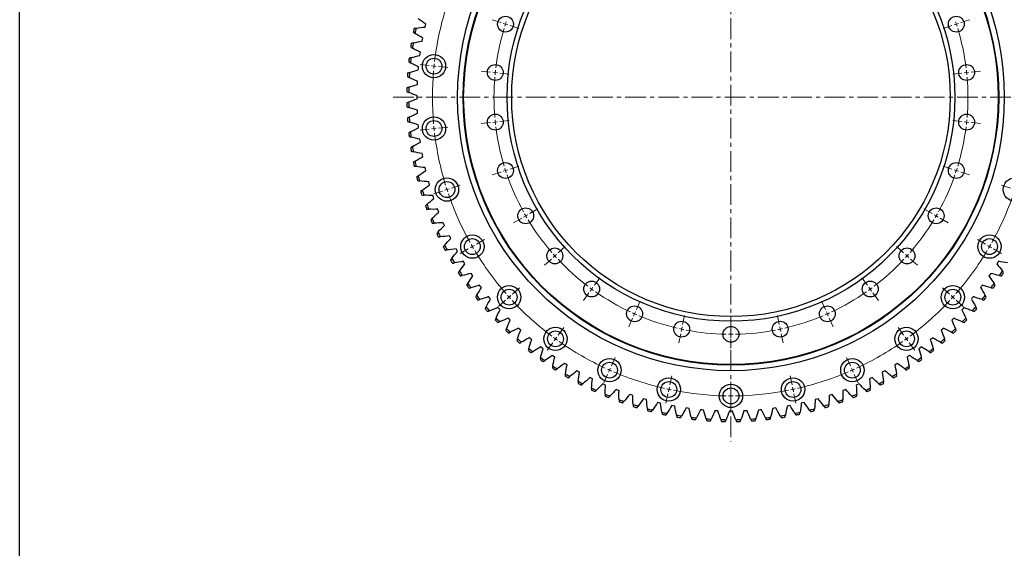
# Model space of a CAD drawing. Header units: millimetres. Extents: x 54 to 3293, y 7577 to 9947.
# Tile 6 of 13: x 54 to 1109, y 8821 to 9388. Entities that reach past the tile are written whole.
import ezdxf

# ---------------------------------------------------------------- set-up
doc = ezdxf.new("R2010")
doc.units = ezdxf.units.MM
doc.header["$LTSCALE"] = 10
doc.linetypes.add('CENTER', pattern=[10.16, 6.35, -1.27, 1.27, -1.27])

msp = doc.modelspace()

# ---------------------------------------------------------------- linework, layer by layer
at = {"linetype": 'CENTER', "lineweight": 18, "ltscale": 0.35}
for p, q in [((815.9, 9673.8), (815.9, 8935.5)), ((453.7, 9304.7), (1178.1, 9304.7))]:
    msp.add_line(p, q, dxfattribs=at)
at = {"color": 7, "linetype": 'Continuous', "lineweight": 25}
for p, q in [((488.5, 9381.7), (488.9, 9383.3)), ((488.1, 9380), (488.5, 9381.7)), ((485, 9364.8), (485.3, 9366.5)), ((485.3, 9366.5), (485.6, 9368.1)), ((482.5, 9349.5), (482.8, 9351.1)), ((482.8, 9351.1), (483, 9352.8)), ((480.8, 9334), (481, 9335.7)), ((481, 9335.7), (481.1, 9337.3)), ((479.8, 9318.5), (479.9, 9320.2)), ((479.9, 9320.2), (480, 9321.8)), ((479.5, 9304.7), (479.5, 9306.3)), ((479.5, 9303), (479.5, 9304.7)), ((479.9, 9289.1), (479.8, 9290.8)), ((480, 9287.5), (479.9, 9289.1)), ((481, 9273.6), (480.8, 9275.3)), ((481.1, 9272), (481, 9273.6)), ((482.8, 9258.2), (482.5, 9259.8)), ((483, 9256.6), (482.8, 9258.2)), ((485.3, 9242.9), (485, 9244.5)), ((485.6, 9241.2), (485.3, 9242.9)), ((488.5, 9227.7), (488.1, 9229.3)), ((488.9, 9226), (488.5, 9227.7)), ((492.4, 9212.6), (491.9, 9214.2)), ((492.8, 9211), (492.4, 9212.6)), ((497, 9197.8), (496.5, 9199.3)), ((497.5, 9196.2), (497, 9197.8)), ((502.2, 9183.2), (501.7, 9184.7)), ((502.9, 9181.6), (502.2, 9183.2)), ((508.2, 9168.8), (507.5, 9170.3)), ((508.9, 9167.3), (508.2, 9168.8)), ((514.8, 9154.7), (514.1, 9156.2)), ((515.5, 9153.3), (514.8, 9154.7)), ((522, 9141), (521.2, 9142.4)), ((522.9, 9139.6), (522, 9141)), ((529.9, 9127.6), (529, 9129)), ((1102.7, 9129), (1101.8, 9127.6)), ((530.8, 9126.2), (529.9, 9127.6)), ((1101.8, 9127.6), (1100.9, 9126.2)), ((538.4, 9114.6), (537.5, 9116)), ((539.3, 9113.2), (538.4, 9114.6)), ((1093.3, 9114.6), (1092.4, 9113.2)), ((1094.3, 9116), (1093.3, 9114.6)), ((547.5, 9102), (546.5, 9103.3)), ((548.5, 9100.7), (547.5, 9102)), ((1084.3, 9102), (1083.3, 9100.7)), ((1085.3, 9103.3), (1084.3, 9102)), ((557.1, 9089.8), (556.1, 9091.1)), ((558.2, 9088.5), (557.1, 9089.8)), ((1074.6, 9089.8), (1073.6, 9088.5)), ((1075.7, 9091.1), (1074.6, 9089.8)), ((567.3, 9078.1), (566.2, 9079.3)), ((568.4, 9076.9), (567.3, 9078.1)), ((1064.4, 9078.1), (1063.3, 9076.9)), ((1065.5, 9079.3), (1064.4, 9078.1)), ((578, 9066.8), (576.9, 9068)), ((579.2, 9065.7), (578, 9066.8)), ((1053.7, 9066.8), (1052.5, 9065.7)), ((1054.9, 9068), (1053.7, 9066.8)), ((589.3, 9056.1), (588.1, 9057.2)), ((590.5, 9055), (589.3, 9056.1)), ((1042.5, 9056.1), (1041.2, 9055)), ((1043.7, 9057.2), (1042.5, 9056.1)), ((601, 9045.9), (599.7, 9047)), ((602.3, 9044.9), (601, 9045.9)), ((1030.7, 9045.9), (1029.5, 9044.9)), ((1032, 9047), (1030.7, 9045.9)), ((613.2, 9036.3), (611.9, 9037.3)), ((614.5, 9035.3), (613.2, 9036.3)), ((1018.6, 9036.3), (1017.2, 9035.3)), ((1019.9, 9037.3), (1018.6, 9036.3)), ((625.8, 9027.2), (624.4, 9028.1)), ((627.2, 9026.3), (625.8, 9027.2)), ((1005.9, 9027.2), (1004.6, 9026.3)), ((1007.3, 9028.1), (1005.9, 9027.2)), ((638.8, 9018.7), (637.4, 9019.6)), ((640.2, 9017.8), (638.8, 9018.7)), ((992.9, 9018.7), (991.5, 9017.8)), ((994.3, 9019.6), (992.9, 9018.7)), ((652.2, 9010.8), (650.8, 9011.6)), ((653.7, 9010), (652.2, 9010.8)), ((666, 9003.6), (664.5, 9004.3)), ((667.4, 9002.9), (666, 9003.6)), ((965.8, 9003.6), (964.3, 9002.9)), ((967.3, 9004.3), (965.8, 9003.6)), ((979.5, 9010.8), (978.1, 9010)), ((981, 9011.6), (979.5, 9010.8)), ((680, 8997), (678.5, 8997.7)), ((681.5, 8996.3), (680, 8997)), ((694.4, 8991), (692.8, 8991.6)), ((938.9, 8991.6), (937.4, 8991)), ((951.7, 8997), (950.2, 8996.3)), ((953.2, 8997.7), (951.7, 8997)), ((695.9, 8990.4), (694.4, 8991)), ((709, 8985.8), (707.4, 8986.3)), ((710.6, 8985.2), (709, 8985.8)), ((723.8, 8981.2), (722.2, 8981.6)), ((725.4, 8980.7), (723.8, 8981.2)), ((907.9, 8981.2), (906.3, 8980.7)), ((909.5, 8981.6), (907.9, 8981.2)), ((922.8, 8985.8), (921.2, 8985.2)), ((924.3, 8986.3), (922.8, 8985.8)), ((937.4, 8991), (935.8, 8990.4)), ((738.9, 8977.3), (737.3, 8977.6)), ((740.5, 8976.9), (738.9, 8977.3)), ((754.1, 8974), (752.4, 8974.4)), ((755.7, 8973.8), (754.1, 8974)), ((769.4, 8971.5), (767.8, 8971.8)), ((771, 8971.3), (769.4, 8971.5)), ((862.3, 8971.5), (860.7, 8971.3)), ((864, 8971.8), (862.3, 8971.5)), ((877.7, 8974), (876, 8973.8)), ((879.3, 8974.4), (877.7, 8974)), ((892.9, 8977.3), (891.3, 8976.9)), ((894.5, 8977.6), (892.9, 8977.3)), ((784.8, 8969.8), (783.2, 8969.9)), ((786.5, 8969.6), (784.8, 8969.8)), ((800.3, 8968.7), (798.7, 8968.8)), ((802, 8968.6), (800.3, 8968.7)), ((815.9, 8968.3), (814.2, 8968.3)), ((817.5, 8968.3), (815.9, 8968.3)), ((831.4, 8968.7), (829.7, 8968.6)), ((833.1, 8968.8), (831.4, 8968.7)), ((846.9, 8969.8), (845.3, 8969.6)), ((848.5, 8969.9), (846.9, 8969.8))]:
    msp.add_line(p, q, dxfattribs=at)
at = {"color": 0, "linetype": 'Continuous', "lineweight": 18}
for p, q in [((569.5, 9384.7), (560, 9387.8)), ((574.3, 9383.1), (571.9, 9383.9)), ((574.3, 9383.1), (576.7, 9382.4)), ((1057.4, 9383.1), (1055.1, 9382.4)), ((1057.4, 9383.1), (1059.8, 9383.9)), ((1062.2, 9384.7), (1071.7, 9387.8)), ((579.1, 9381.6), (588.6, 9378.5)), ((1052.7, 9381.6), (1043.2, 9378.5)), ((492.6, 9338.6), (482.7, 9339.7)), ((497.6, 9338.1), (495.1, 9338.4)), ((497.6, 9338.1), (500.1, 9337.8)), ((502.6, 9337.6), (512.5, 9336.5)), ((558.3, 9331.7), (548.3, 9332.8)), ((563.3, 9331.2), (560.8, 9331.5)), ((563.3, 9331.2), (565.7, 9330.9)), ((568.2, 9330.7), (578.2, 9329.6)), ((1063.5, 9330.7), (1053.6, 9329.6)), ((1068.5, 9331.2), (1066, 9330.9)), ((1068.5, 9331.2), (1071, 9331.5)), ((1073.5, 9331.7), (1083.4, 9332.8)), ((558.3, 9277.6), (548.3, 9276.5)), ((563.3, 9278.1), (560.8, 9277.8)), ((563.3, 9278.1), (565.7, 9278.4)), ((568.2, 9278.6), (578.2, 9279.7)), ((1063.5, 9278.6), (1053.6, 9279.7)), ((1068.5, 9278.1), (1066, 9278.4)), ((1068.5, 9278.1), (1071, 9277.8)), ((1073.5, 9277.6), (1083.4, 9276.5)), ((492.6, 9270.7), (482.7, 9269.6)), ((497.6, 9271.2), (495.1, 9270.9)), ((497.6, 9271.2), (500.1, 9271.5)), ((502.6, 9271.7), (512.5, 9272.8)), ((569.5, 9224.6), (560, 9221.5)), ((574.3, 9226.2), (571.9, 9225.4)), ((574.3, 9226.2), (576.7, 9226.9)), ((579.1, 9227.7), (588.6, 9230.8)), ((1052.7, 9227.7), (1043.2, 9230.8)), ((1057.4, 9226.2), (1055.1, 9226.9)), ((1057.4, 9226.2), (1059.8, 9225.4)), ((1062.2, 9224.6), (1071.7, 9221.5)), ((506.8, 9204.2), (497.3, 9201.1)), ((511.5, 9205.8), (509.2, 9205)), ((511.5, 9205.8), (513.9, 9206.5)), ((516.3, 9207.3), (525.8, 9210.4)), ((1115.5, 9207.3), (1105.9, 9210.4)), ((600.2, 9180.2), (608.9, 9185.2)), ((1031.5, 9180.2), (1022.8, 9185.2)), ((591.6, 9175.2), (582.9, 9170.2)), ((595.9, 9177.7), (593.7, 9176.4)), ((595.9, 9177.7), (598.1, 9178.9)), ((1035.8, 9177.7), (1033.7, 9178.9)), ((1035.8, 9177.7), (1038, 9176.4)), ((1040.2, 9175.2), (1048.8, 9170.2)), ((543.1, 9147.2), (551.7, 9152.2)), ((1088.7, 9147.2), (1080, 9152.2)), ((534.4, 9142.2), (525.8, 9137.2)), ((538.7, 9144.7), (536.6, 9143.4)), ((538.7, 9144.7), (540.9, 9145.9)), ((630.8, 9138), (638.3, 9144.7)), ((1000.9, 9138), (993.5, 9144.7)), ((1093, 9144.7), (1090.8, 9145.9)), ((1093, 9144.7), (1095.2, 9143.4)), ((1097.3, 9142.2), (1106, 9137.2)), ((623.4, 9131.4), (616, 9124.7)), ((627.1, 9134.7), (625.3, 9133)), ((627.1, 9134.7), (629, 9136.4)), ((1004.6, 9134.7), (1002.8, 9136.4)), ((1004.6, 9134.7), (1006.5, 9133)), ((1008.3, 9131.4), (1015.8, 9124.7)), ((669.5, 9103.2), (675.4, 9111.3)), ((962.2, 9103.2), (956.3, 9111.3)), ((581.8, 9093.9), (589.2, 9100.6)), ((666.6, 9099.2), (665.1, 9097.1)), ((666.6, 9099.2), (668, 9101.2)), ((965.2, 9099.2), (963.7, 9101.2)), ((965.2, 9099.2), (966.6, 9097.1)), ((1050, 9093.9), (1042.5, 9100.6)), ((574.3, 9087.2), (566.9, 9080.5)), ((578.1, 9090.5), (576.2, 9088.9)), ((578.1, 9090.5), (579.9, 9092.2)), ((663.6, 9095.1), (657.8, 9087)), ((968.1, 9095.1), (974, 9087)), ((1053.7, 9090.5), (1051.8, 9092.2)), ((1053.7, 9090.5), (1055.5, 9088.9)), ((1057.4, 9087.2), (1064.8, 9080.5)), ((714.6, 9077.2), (718.7, 9086.3)), ((917.1, 9077.2), (913.1, 9086.3)), ((710.5, 9068), (706.5, 9058.9)), ((712.6, 9072.6), (711.5, 9070.3)), ((712.6, 9072.6), (713.6, 9074.9)), ((764.1, 9061.1), (766.2, 9070.9)), ((815.9, 9055.7), (815.9, 9065.7)), ((867.6, 9061.1), (865.6, 9070.9)), ((919.2, 9072.6), (918.2, 9074.9)), ((919.2, 9072.6), (920.2, 9070.3)), ((921.2, 9068), (925.3, 9058.9)), ((630.7, 9049.8), (636.6, 9057.9)), ((763.1, 9056.2), (762.5, 9053.8)), ((763.1, 9056.2), (763.6, 9058.7)), ((868.7, 9056.2), (868.2, 9058.7)), ((868.7, 9056.2), (869.2, 9053.8)), ((1001, 9049.8), (995.1, 9057.9)), ((627.8, 9045.8), (626.3, 9043.7)), ((627.8, 9045.8), (629.2, 9047.8)), ((762, 9051.3), (759.9, 9041.5)), ((815.9, 9050.7), (815.9, 9053.2)), ((815.9, 9050.7), (815.9, 9048.2)), ((815.9, 9045.7), (815.9, 9035.7)), ((869.7, 9051.3), (871.8, 9041.5)), ((1004, 9045.8), (1002.5, 9047.8)), ((1004, 9045.8), (1005.4, 9043.7)), ((624.8, 9041.7), (619, 9033.6)), ((1006.9, 9041.7), (1012.8, 9033.6)), ((687.7, 9016.9), (691.8, 9026)), ((944, 9016.9), (939.9, 9026)), ((685.7, 9012.3), (686.7, 9014.6)), ((946, 9012.3), (945, 9014.6)), ((683.7, 9007.8), (679.6, 8998.6)), ((685.7, 9012.3), (684.7, 9010)), ((750.4, 8996.5), (752.5, 9006.3)), ((881.4, 8996.5), (879.3, 9006.3)), ((946, 9012.3), (947, 9010)), ((948.1, 9007.8), (952.1, 8998.6)), ((749.3, 8991.6), (748.8, 8989.2)), ((749.3, 8991.6), (749.9, 8994.1)), ((815.9, 8989.7), (815.9, 8999.7)), ((882.4, 8991.6), (881.9, 8994.1)), ((882.4, 8991.6), (882.9, 8989.2)), ((748.3, 8986.8), (746.2, 8977)), ((815.9, 8984.7), (815.9, 8987.2)), ((815.9, 8984.7), (815.9, 8982.2)), ((883.4, 8986.8), (885.5, 8977)), ((815.9, 8979.7), (815.9, 8969.7))]:
    msp.add_line(p, q, dxfattribs=at)
msp.add_lwpolyline([(53.5, 9947), (3292.8, 9947), (3292.8, 7576.5), (53.5, 7576.5)], close=True)
at = {"color": 7, "linetype": 'Continuous', "lineweight": 25}
for centre, radius in [((815.9, 9304.7), 293), ((815.9, 9304.7), 287), ((815.9, 9304.7), 286.5), ((815.9, 9304.7), 240), ((815.9, 9304.7), 235), ((574.3, 9383.1), 8.5), ((1057.4, 9383.1), 8.5), ((497.6, 9338.1), 12.5), ((497.6, 9338.1), 8.5), ((563.3, 9331.2), 8.5), ((1068.5, 9331.2), 8.5), ((497.6, 9271.2), 12.5), ((497.6, 9271.2), 8.5), ((563.3, 9278.1), 8.5), ((1068.5, 9278.1), 8.5), ((574.3, 9226.2), 8.5), ((1057.4, 9226.2), 8.5), ((511.5, 9205.8), 12.5), ((511.5, 9205.8), 8.5), ((1120.2, 9205.8), 12.5), ((595.9, 9177.7), 8.5), ((1035.8, 9177.7), 8.5), ((538.7, 9144.7), 12.5), ((538.7, 9144.7), 8.5), ((1093, 9144.7), 12.5), ((1093, 9144.7), 8.5), ((627.1, 9134.7), 8.5), ((1004.6, 9134.7), 8.5), ((666.6, 9099.2), 8.5), ((965.2, 9099.2), 8.5), ((578.1, 9090.5), 12.5), ((578.1, 9090.5), 8.5), ((1053.7, 9090.5), 12.5), ((1053.7, 9090.5), 8.5), ((712.6, 9072.6), 8.5), ((919.2, 9072.6), 8.5), ((627.8, 9045.8), 12.5), ((763.1, 9056.2), 8.5), ((815.9, 9050.7), 8.5), ((868.7, 9056.2), 8.5), ((1004, 9045.8), 12.5), ((627.8, 9045.8), 8.5), ((1004, 9045.8), 8.5), ((685.7, 9012.3), 12.5), ((946, 9012.3), 12.5), ((685.7, 9012.3), 8.5), ((946, 9012.3), 8.5), ((749.3, 8991.6), 12.5), ((882.4, 8991.6), 12.5), ((749.3, 8991.6), 8.5), ((815.9, 8984.7), 12.5), ((815.9, 8984.7), 8.5), ((882.4, 8991.6), 8.5)]:
    msp.add_circle(centre, radius, dxfattribs=at)
at = {"color": 0, "linetype": 'Continuous', "lineweight": 18}
for radius, start, end in [(320, 162.8952, 173.1048), (254, 162, 162.5639), (254, 161.4361, 162), (254, 18, 18.5639), (254, 17.4361, 18), (254, 163.1279, 172.8721), (254, 7.1279, 16.8721), (320, 173.5524, 174), (320, 174.8952, 185.1048), (320, 174, 174.4476), (254, 174, 174.5639), (254, 173.4361, 174), (254, 6, 6.5639), (254, 5.4361, 6), (254, 175.1279, 184.8721), (254, 355.1279, 4.8721), (254, 185.4361, 186), (254, 186, 186.5639), (254, 353.4361, 354), (254, 354, 354.5639), (320, 185.5524, 186), (320, 186, 186.4476), (320, 186.8952, 197.1048), (254, 187.1279, 196.8721), (254, 343.1279, 352.8721), (254, 197.4361, 198), (254, 198, 198.5639), (254, 341.4361, 342), (254, 342, 342.5639), (254, 199.1279, 208.8721), (254, 331.1279, 340.8721), (320, 197.5524, 198), (320, 198, 198.4476), (320, 198.8952, 209.1048), (320, 330.8952, 341.1048), (254, 209.4361, 210), (254, 210, 210.5639), (254, 211.1279, 220.8721), (254, 319.1279, 328.8721), (254, 329.4361, 330), (254, 330, 330.5639), (320, 209.5524, 210), (320, 210, 210.4476), (320, 210.8952, 221.1048), (320, 318.8952, 329.1048), (320, 329.5524, 330), (320, 330, 330.4476), (254, 221.4361, 222), (254, 222, 222.5639), (254, 223.1279, 232.8721), (254, 307.1279, 316.8721), (254, 317.4361, 318), (254, 318, 318.5639), (254, 233.4361, 234), (254, 234, 234.5639), (254, 305.4361, 306), (254, 306, 306.5639), (320, 221.5524, 222), (320, 222, 222.4476), (320, 222.8952, 233.1048), (254, 235.1279, 244.8721), (254, 295.1279, 304.8721), (320, 306.8952, 317.1048), (320, 317.5524, 318), (320, 318, 318.4476), (254, 245.4361, 246), (254, 246, 246.5639), (254, 247.1279, 256.8721), (254, 283.1279, 292.8721), (254, 293.4361, 294), (254, 294, 294.5639), (254, 257.4361, 258), (254, 258, 258.5639), (254, 259.1279, 268.8721), (254, 271.1279, 280.8721), (254, 281.4361, 282), (254, 282, 282.5639), (320, 233.5524, 234), (320, 234, 234.4476), (254, 269.4361, 270), (254, 270, 270.5639), (320, 305.5524, 306), (320, 306, 306.4476), (320, 234.8952, 245.1048), (320, 294.8952, 305.1048), (320, 245.5524, 246), (320, 294, 294.4476), (320, 246, 246.4476), (320, 246.8952, 257.1048), (320, 282.8952, 293.1048), (320, 293.5524, 294), (320, 257.5524, 258), (320, 258, 258.4476), (320, 281.5524, 282), (320, 282, 282.4476), (320, 258.8952, 269.1048), (320, 269.5524, 270), (320, 270, 270.4476), (320, 270.8952, 281.1048)]:
    msp.add_arc((815.9, 9304.7), radius, start, end, dxfattribs=at)
at = {"color": 7, "linetype": 'Continuous', "lineweight": 25}
for radius, start, end in [(347.5, 167.7626, 168.4138), (345.5, 167.6268, 168.5497), (347.5, 170.4097, 171.0609), (345.5, 170.2739, 171.1967), (347.5, 173.0567, 173.708), (345.5, 172.9209, 173.8438), (347.5, 175.7038, 176.355), (345.5, 175.568, 176.4908), (347.5, 178.3509, 179.0021), (345.5, 178.215, 179.1379), (347.5, 180.9979, 181.6491), (345.5, 180.8621, 181.785), (347.5, 183.645, 184.2962), (345.5, 183.5092, 184.432), (347.5, 186.292, 186.9433), (345.5, 186.1562, 187.0791), (347.5, 188.9391, 189.5903), (345.5, 188.8033, 189.7261), (347.5, 191.5862, 192.2374), (345.5, 191.4503, 192.3732), (347.5, 194.2332, 194.8844), (345.5, 194.0974, 195.0203), (347.5, 196.8803, 197.5315), (345.5, 196.7444, 197.6673), (347.5, 199.5273, 200.1785), (345.5, 199.3915, 200.3144), (347.5, 202.1744, 202.8256), (345.5, 202.0386, 202.9614), (347.5, 204.8215, 205.4727), (345.5, 204.6856, 205.6085), (347.5, 207.4685, 208.1197), (345.5, 207.3327, 208.2556), (347.5, 210.1156, 210.7668), (345.5, 209.9797, 210.9026), (345.5, 212.6268, 213.5497), (345.5, 326.4503, 327.3732), (347.5, 212.7626, 213.4138), (347.5, 326.5862, 327.2374), (347.5, 215.4097, 216.0609), (345.5, 215.2739, 216.1967), (345.5, 323.8033, 324.7261), (347.5, 323.9391, 324.5903), (347.5, 218.0567, 218.708), (345.5, 217.9209, 218.8438), (345.5, 321.1562, 322.0791), (347.5, 321.292, 321.9433), (347.5, 220.7038, 221.355), (345.5, 220.568, 221.4908), (345.5, 318.5092, 319.432), (347.5, 318.645, 319.2962), (347.5, 223.3509, 224.0021), (345.5, 223.215, 224.1379), (345.5, 315.8621, 316.785), (347.5, 315.9979, 316.6491), (345.5, 225.8621, 226.785), (345.5, 313.215, 314.1379), (347.5, 225.9979, 226.6491), (345.5, 228.5092, 229.432), (345.5, 310.568, 311.4908), (347.5, 313.3509, 314.0021), (347.5, 228.645, 229.2962), (345.5, 231.1562, 232.0791), (345.5, 307.9209, 308.8438), (347.5, 310.7038, 311.355), (347.5, 231.292, 231.9433), (347.5, 233.9391, 234.5903), (345.5, 233.8033, 234.7261), (345.5, 305.2739, 306.1967), (347.5, 305.4097, 306.0609), (347.5, 308.0567, 308.708), (347.5, 236.5862, 237.2374), (345.5, 236.4503, 237.3732), (345.5, 302.6268, 303.5497), (347.5, 302.7626, 303.4138), (347.5, 239.2332, 239.8844), (345.5, 239.0974, 240.0203), (345.5, 299.9797, 300.9026), (347.5, 300.1156, 300.7668), (347.5, 241.8803, 242.5315), (345.5, 241.7444, 242.6673), (345.5, 244.3915, 245.3144), (345.5, 294.6856, 295.6085), (345.5, 297.3327, 298.2556), (347.5, 297.4685, 298.1197), (347.5, 244.5273, 245.1785), (345.5, 247.0386, 247.9614), (347.5, 247.1744, 247.8256), (345.5, 292.0386, 292.9614), (347.5, 292.1744, 292.8256), (347.5, 294.8215, 295.4727), (345.5, 249.6856, 250.6085), (347.5, 249.8215, 250.4727), (345.5, 252.3327, 253.2556), (347.5, 252.4685, 253.1197), (345.5, 254.9797, 255.9026), (345.5, 284.0974, 285.0203), (345.5, 286.7444, 287.6673), (347.5, 286.8803, 287.5315), (345.5, 289.3915, 290.3144), (347.5, 289.5273, 290.1785), (347.5, 255.1156, 255.7668), (345.5, 257.6268, 258.5497), (347.5, 257.7626, 258.4138), (345.5, 260.2739, 261.1967), (347.5, 260.4097, 261.0609), (345.5, 262.9209, 263.8438), (345.5, 265.568, 266.4908), (345.5, 273.5092, 274.432), (345.5, 276.1562, 277.0791), (345.5, 278.8033, 279.7261), (347.5, 278.9391, 279.5903), (345.5, 281.4503, 282.3732), (347.5, 281.5862, 282.2374), (347.5, 284.2332, 284.8844), (347.5, 263.0567, 263.708), (347.5, 265.7038, 266.355), (345.5, 268.215, 269.1379), (347.5, 268.3509, 269.0021), (345.5, 270.8621, 271.785), (347.5, 270.9979, 271.6491), (347.5, 273.645, 274.2962), (347.5, 276.292, 276.9433)]:
    msp.add_arc((815.9, 9304.7), radius, start, end, dxfattribs=at)
for points in [[(488.9, 9383.3), (486.1, 9385), (483.4, 9386.9), (480.8, 9388.8)], [(475.4, 9374.4), (476, 9374), (476.6, 9373.6), (477.2, 9373.2)], [(478.4, 9378.7), (477.7, 9378.6), (477, 9378.4), (476.3, 9378.3)], [(485.6, 9368.1), (482.7, 9369.7), (480, 9371.4), (477.2, 9373.2)], [(478.4, 9378.7), (481.6, 9379.2), (484.9, 9379.7), (488.1, 9380)], [(475.3, 9363), (474.6, 9362.9), (473.9, 9362.7), (473.2, 9362.5)], [(475.3, 9363), (478.5, 9363.7), (481.7, 9364.3), (485, 9364.8)], [(472.6, 9358.7), (473.2, 9358.3), (473.8, 9357.9), (474.4, 9357.5)], [(483, 9352.8), (480.1, 9354.3), (477.2, 9355.9), (474.4, 9357.5)], [(470.5, 9342.7), (471.1, 9342.4), (471.7, 9342), (472.4, 9341.7)], [(473, 9347.2), (472.3, 9347), (471.6, 9346.9), (470.9, 9346.7)], [(481.1, 9337.3), (478.2, 9338.7), (475.2, 9340.2), (472.4, 9341.7)], [(473, 9347.2), (476.2, 9348.1), (479.3, 9348.8), (482.5, 9349.5)], [(471.4, 9331.4), (470.7, 9331.1), (470, 9330.9), (469.3, 9330.7)], [(471.4, 9331.4), (474.5, 9332.3), (477.7, 9333.2), (480.8, 9334)], [(469.1, 9326.7), (469.7, 9326.4), (470.4, 9326.1), (471, 9325.8)], [(480, 9321.8), (477, 9323.1), (474, 9324.4), (471, 9325.8)], [(468.4, 9310.7), (469.1, 9310.4), (469.7, 9310.1), (470.4, 9309.9)], [(470.5, 9315.4), (469.9, 9315.2), (469.2, 9314.9), (468.5, 9314.7)], [(479.5, 9306.3), (476.5, 9307.4), (473.4, 9308.6), (470.4, 9309.9)], [(470.5, 9315.4), (473.6, 9316.5), (476.7, 9317.6), (479.8, 9318.5)], [(470.4, 9299.5), (469.7, 9299.2), (469.1, 9298.9), (468.4, 9298.6)], [(470.4, 9299.5), (473.4, 9300.7), (476.5, 9301.9), (479.5, 9303)], [(468.5, 9294.7), (469.2, 9294.4), (469.9, 9294.1), (470.5, 9293.9)], [(479.8, 9290.8), (476.7, 9291.7), (473.6, 9292.8), (470.5, 9293.9)], [(471, 9283.5), (474, 9284.9), (477, 9286.2), (480, 9287.5)], [(471, 9283.5), (470.4, 9283.2), (469.7, 9282.9), (469.1, 9282.6)], [(469.3, 9278.6), (470, 9278.4), (470.7, 9278.2), (471.4, 9278)], [(480.8, 9275.3), (477.7, 9276.1), (474.5, 9277), (471.4, 9278)], [(472.4, 9267.6), (471.7, 9267.3), (471.1, 9266.9), (470.5, 9266.6)], [(472.4, 9267.6), (475.2, 9269.1), (478.2, 9270.6), (481.1, 9272)], [(470.9, 9262.6), (471.6, 9262.5), (472.3, 9262.3), (473, 9262.1)], [(482.5, 9259.8), (479.3, 9260.5), (476.2, 9261.2), (473, 9262.1)], [(474.4, 9251.8), (477.2, 9253.5), (480.1, 9255), (483, 9256.6)], [(474.4, 9251.8), (473.8, 9251.4), (473.2, 9251), (472.6, 9250.7)], [(473.2, 9246.8), (473.9, 9246.6), (474.6, 9246.4), (475.3, 9246.3)], [(485, 9244.5), (481.7, 9245), (478.5, 9245.6), (475.3, 9246.3)], [(477.2, 9236.1), (476.6, 9235.7), (476, 9235.3), (475.4, 9234.9)], [(477.2, 9236.1), (480, 9237.9), (482.7, 9239.6), (485.6, 9241.2)], [(476.3, 9231), (477, 9230.9), (477.7, 9230.7), (478.4, 9230.6)], [(488.1, 9229.3), (484.9, 9229.6), (481.6, 9230.1), (478.4, 9230.6)], [(480.8, 9220.5), (483.4, 9222.4), (486.1, 9224.3), (488.9, 9226)], [(480.8, 9220.5), (480.2, 9220.1), (479.6, 9219.6), (479, 9219.2)], [(480, 9215.4), (480.7, 9215.3), (481.5, 9215.2), (482.2, 9215.1)], [(491.9, 9214.2), (488.7, 9214.4), (485.4, 9214.7), (482.2, 9215.1)], [(485, 9205.1), (484.5, 9204.7), (483.9, 9204.2), (483.3, 9203.8)], [(485, 9205.1), (487.6, 9207.2), (490.2, 9209.1), (492.8, 9211)], [(484.5, 9200), (485.2, 9199.9), (485.9, 9199.9), (486.7, 9199.8)], [(496.5, 9199.3), (493.2, 9199.4), (489.9, 9199.6), (486.7, 9199.8)], [(490, 9189.9), (492.4, 9192.1), (494.9, 9194.2), (497.5, 9196.2)], [(490, 9189.9), (489.4, 9189.5), (488.9, 9189), (488.4, 9188.5)], [(489.7, 9184.8), (490.4, 9184.8), (491.1, 9184.7), (491.9, 9184.7)], [(501.7, 9184.7), (498.4, 9184.6), (495.1, 9184.6), (491.9, 9184.7)], [(495.6, 9175), (498, 9177.3), (500.4, 9179.5), (502.9, 9181.6)], [(495.6, 9175), (495.1, 9174.5), (494.6, 9174), (494.1, 9173.5)], [(495.6, 9169.9), (496.3, 9169.9), (497, 9169.9), (497.7, 9169.9)], [(507.5, 9170.3), (504.3, 9170.1), (501, 9169.9), (497.7, 9169.9)], [(501.9, 9160.4), (504.2, 9162.7), (506.5, 9165.1), (508.9, 9167.3)], [(501.9, 9160.4), (501.4, 9159.8), (501, 9159.3), (500.5, 9158.8)], [(502.1, 9155.2), (502.9, 9155.2), (503.6, 9155.3), (504.3, 9155.3)], [(514.1, 9156.2), (510.8, 9155.8), (507.6, 9155.5), (504.3, 9155.3)], [(508.9, 9146), (511.1, 9148.5), (513.3, 9150.9), (515.5, 9153.3)], [(508.9, 9146), (508.5, 9145.5), (508, 9144.9), (507.5, 9144.4)], [(509.4, 9140.9), (510.1, 9140.9), (510.8, 9141), (511.5, 9141.1)], [(521.2, 9142.4), (518, 9141.9), (514.8, 9141.4), (511.5, 9141.1)], [(516.6, 9132), (518.6, 9134.6), (520.7, 9137.1), (522.9, 9139.6)], [(516.6, 9132), (516.2, 9131.4), (515.7, 9130.9), (515.3, 9130.3)], [(529, 9129), (525.9, 9128.3), (522.6, 9127.7), (519.4, 9127.2)], [(1112.3, 9127.2), (1109.1, 9127.7), (1105.9, 9128.3), (1102.7, 9129)], [(517.3, 9126.9), (518, 9127), (518.7, 9127.1), (519.4, 9127.2)], [(524.9, 9118.4), (524.5, 9117.8), (524.1, 9117.2), (523.6, 9116.6)], [(524.9, 9118.4), (526.8, 9121), (528.7, 9123.6), (530.8, 9126.2)], [(1100.9, 9126.2), (1103, 9123.6), (1105, 9121), (1106.8, 9118.4)], [(1108.1, 9116.6), (1107.7, 9117.2), (1107.3, 9117.8), (1106.8, 9118.4)], [(525.8, 9113.3), (526.5, 9113.4), (527.2, 9113.6), (527.9, 9113.7)], [(537.5, 9116), (534.3, 9115.1), (531.1, 9114.4), (527.9, 9113.7)], [(533.8, 9105.1), (535.6, 9107.9), (537.4, 9110.6), (539.3, 9113.2)], [(1092.4, 9113.2), (1094.3, 9110.6), (1096.2, 9107.9), (1097.9, 9105.1)], [(1103.8, 9113.7), (1100.6, 9114.4), (1097.4, 9115.1), (1094.3, 9116)], [(1103.8, 9113.7), (1104.5, 9113.6), (1105.2, 9113.4), (1105.9, 9113.3)], [(533.8, 9105.1), (533.4, 9104.5), (533, 9103.9), (532.6, 9103.3)], [(535, 9100.1), (535.7, 9100.3), (536.4, 9100.4), (537.1, 9100.6)], [(546.5, 9103.3), (543.4, 9102.3), (540.2, 9101.4), (537.1, 9100.6)], [(543.3, 9092.3), (545, 9095.2), (546.7, 9097.9), (548.5, 9100.7)], [(1083.3, 9100.7), (1085.1, 9097.9), (1086.8, 9095.2), (1088.4, 9092.3)], [(1094.7, 9100.6), (1091.5, 9101.4), (1088.4, 9102.3), (1085.3, 9103.3)], [(1094.7, 9100.6), (1095.4, 9100.4), (1096.1, 9100.3), (1096.8, 9100.1)], [(1099.1, 9103.3), (1098.7, 9103.9), (1098.3, 9104.5), (1097.9, 9105.1)], [(543.3, 9092.3), (543, 9091.7), (542.6, 9091.1), (542.2, 9090.4)], [(544.7, 9087.3), (545.4, 9087.5), (546.1, 9087.8), (546.8, 9088)], [(556.1, 9091.1), (553, 9089.9), (549.9, 9088.9), (546.8, 9088)], [(553.4, 9080), (554.9, 9082.9), (556.5, 9085.7), (558.2, 9088.5)], [(1073.6, 9088.5), (1075.2, 9085.7), (1076.8, 9082.9), (1078.3, 9080)], [(1085, 9088), (1081.8, 9088.9), (1078.7, 9089.9), (1075.7, 9091.1)], [(1085, 9088), (1085.7, 9087.8), (1086.3, 9087.5), (1087, 9087.3)], [(1089.5, 9090.4), (1089.1, 9091.1), (1088.8, 9091.7), (1088.4, 9092.3)], [(553.4, 9080), (553.1, 9079.3), (552.8, 9078.7), (552.4, 9078)], [(566.2, 9079.3), (563.2, 9078), (560.2, 9076.9), (557.1, 9075.8)], [(564.1, 9068.1), (565.4, 9071), (566.9, 9074), (568.4, 9076.9)], [(1063.3, 9076.9), (1064.8, 9074), (1066.3, 9071), (1067.7, 9068.1)], [(1074.7, 9075.8), (1071.6, 9076.9), (1068.5, 9078), (1065.5, 9079.3)], [(1079.3, 9078), (1079, 9078.7), (1078.7, 9079.3), (1078.3, 9080)], [(555, 9075.1), (555.7, 9075.3), (556.4, 9075.5), (557.1, 9075.8)], [(564.1, 9068.1), (563.8, 9067.4), (563.5, 9066.8), (563.2, 9066.1)], [(576.9, 9068), (573.9, 9066.6), (570.9, 9065.3), (567.9, 9064.1)], [(575.3, 9056.7), (576.5, 9059.7), (577.8, 9062.7), (579.2, 9065.7)], [(1052.5, 9065.7), (1053.9, 9062.7), (1055.2, 9059.7), (1056.5, 9056.7)], [(1063.8, 9064.1), (1060.8, 9065.3), (1057.8, 9066.6), (1054.9, 9068)], [(1068.6, 9066.1), (1068.3, 9066.8), (1068, 9067.4), (1067.7, 9068.1)], [(1074.7, 9075.8), (1075.3, 9075.5), (1076, 9075.3), (1076.7, 9075.1)], [(565.9, 9063.3), (566.6, 9063.5), (567.2, 9063.8), (567.9, 9064.1)], [(575.3, 9056.7), (575, 9056), (574.7, 9055.4), (574.5, 9054.7)], [(588.1, 9057.2), (585.2, 9055.7), (582.3, 9054.2), (579.3, 9052.9)], [(587, 9045.9), (588.1, 9048.9), (589.2, 9052), (590.5, 9055)], [(1041.2, 9055), (1042.5, 9052), (1043.7, 9048.9), (1044.8, 9045.9)], [(1052.4, 9052.9), (1049.5, 9054.2), (1046.6, 9055.7), (1043.7, 9057.2)], [(1057.3, 9054.7), (1057, 9055.4), (1056.7, 9056), (1056.5, 9056.7)], [(1063.8, 9064.1), (1064.5, 9063.8), (1065.2, 9063.5), (1065.8, 9063.3)], [(577.3, 9052), (578, 9052.3), (578.6, 9052.6), (579.3, 9052.9)], [(587, 9045.9), (586.7, 9045.2), (586.5, 9044.5), (586.3, 9043.8)], [(599.7, 9047), (596.9, 9045.3), (594.1, 9043.7), (591.2, 9042.2)], [(599.2, 9035.6), (600.1, 9038.7), (601.2, 9041.8), (602.3, 9044.9)], [(1029.5, 9044.9), (1030.6, 9041.8), (1031.6, 9038.7), (1032.6, 9035.6)], [(1040.6, 9042.2), (1037.7, 9043.7), (1034.8, 9045.3), (1032, 9047)], [(1045.5, 9043.8), (1045.2, 9044.5), (1045, 9045.2), (1044.8, 9045.9)], [(1052.4, 9052.9), (1053.1, 9052.6), (1053.8, 9052.3), (1054.4, 9052)], [(589.2, 9041.2), (589.9, 9041.5), (590.5, 9041.9), (591.2, 9042.2)], [(599.2, 9035.6), (599, 9034.9), (598.8, 9034.2), (598.6, 9033.5)], [(611.9, 9037.3), (609.1, 9035.5), (606.4, 9033.7), (603.5, 9032.1)], [(611.8, 9025.8), (612.6, 9029), (613.5, 9032.2), (614.5, 9035.3)], [(1017.2, 9035.3), (1018.2, 9032.2), (1019.1, 9029), (1019.9, 9025.8)], [(1028.2, 9032.1), (1025.4, 9033.7), (1022.6, 9035.5), (1019.9, 9037.3)], [(1033.2, 9033.5), (1033, 9034.2), (1032.8, 9034.9), (1032.6, 9035.6)], [(1040.6, 9042.2), (1041.2, 9041.9), (1041.8, 9041.5), (1042.5, 9041.2)], [(601.7, 9031), (602.3, 9031.4), (602.9, 9031.7), (603.5, 9032.1)], [(611.8, 9025.8), (611.7, 9025.1), (611.5, 9024.4), (611.3, 9023.7)], [(624.4, 9028.1), (621.8, 9026.2), (619.1, 9024.4), (616.3, 9022.6)], [(624.9, 9016.7), (625.6, 9019.9), (626.3, 9023.1), (627.2, 9026.3)], [(1004.6, 9026.3), (1005.4, 9023.1), (1006.2, 9019.9), (1006.8, 9016.7)], [(1015.4, 9022.6), (1012.6, 9024.4), (1009.9, 9026.2), (1007.3, 9028.1)], [(1020.4, 9023.7), (1020.3, 9024.4), (1020.1, 9025.1), (1019.9, 9025.8)], [(1028.2, 9032.1), (1028.8, 9031.7), (1029.5, 9031.4), (1030.1, 9031)], [(614.5, 9021.4), (615.1, 9021.8), (615.7, 9022.2), (616.3, 9022.6)], [(624.9, 9016.7), (624.8, 9016), (624.6, 9015.3), (624.5, 9014.6)], [(627.8, 9012.4), (628.4, 9012.8), (629, 9013.3), (629.6, 9013.7)], [(637.4, 9019.6), (634.9, 9017.5), (632.3, 9015.6), (629.6, 9013.7)], [(638.4, 9008.2), (638.9, 9011.4), (639.5, 9014.6), (640.2, 9017.8)], [(991.5, 9017.8), (992.2, 9014.6), (992.8, 9011.4), (993.3, 9008.2)], [(1002.2, 9013.7), (999.5, 9015.6), (996.9, 9017.5), (994.3, 9019.6)], [(1002.2, 9013.7), (1002.7, 9013.3), (1003.3, 9012.8), (1003.9, 9012.4)], [(1007.2, 9014.6), (1007.1, 9015.3), (1007, 9016), (1006.8, 9016.7)], [(1015.4, 9022.6), (1016, 9022.2), (1016.6, 9021.8), (1017.2, 9021.4)], [(638.4, 9008.2), (638.3, 9007.5), (638.2, 9006.8), (638.1, 9006.1)], [(641.5, 9004.1), (642.1, 9004.5), (642.7, 9004.9), (643.2, 9005.4)], [(650.8, 9011.6), (648.3, 9009.5), (645.8, 9007.4), (643.2, 9005.4)], [(652.3, 9000.3), (652.7, 9003.6), (653.1, 9006.8), (653.7, 9010)], [(664.5, 9004.3), (662.1, 9002.1), (659.7, 8999.9), (657.2, 8997.7)], [(666.5, 8993.1), (666.7, 8996.4), (667, 8999.6), (667.4, 9002.9)], [(964.3, 9002.9), (964.7, 8999.6), (965, 8996.4), (965.2, 8993.1)], [(974.5, 8997.7), (972, 8999.9), (969.6, 9002.1), (967.3, 9004.3)], [(978.1, 9010), (978.6, 9006.8), (979.1, 9003.6), (979.4, 9000.3)], [(988.5, 9005.4), (985.9, 9007.4), (983.4, 9009.5), (981, 9011.6)], [(988.5, 9005.4), (989.1, 9004.9), (989.7, 9004.5), (990.2, 9004.1)], [(993.6, 9006.1), (993.5, 9006.8), (993.4, 9007.5), (993.3, 9008.2)], [(652.3, 9000.3), (652.2, 8999.6), (652.2, 8998.9), (652.1, 8998.2)], [(655.6, 8996.3), (656.1, 8996.8), (656.7, 8997.3), (657.2, 8997.7)], [(666.5, 8993.1), (666.5, 8992.4), (666.5, 8991.7), (666.4, 8990.9)], [(678.5, 8997.7), (676.3, 8995.3), (674, 8993), (671.6, 8990.7)], [(681.1, 8986.5), (681.1, 8989.8), (681.3, 8993.1), (681.5, 8996.3)], [(692.8, 8991.6), (690.7, 8989.2), (688.5, 8986.7), (686.2, 8984.4)], [(945.5, 8984.4), (943.2, 8986.7), (941, 8989.2), (938.9, 8991.6)], [(950.2, 8996.3), (950.5, 8993.1), (950.6, 8989.8), (950.7, 8986.5)], [(960.2, 8990.7), (957.8, 8993), (955.5, 8995.3), (953.2, 8997.7)], [(965.3, 8990.9), (965.3, 8991.7), (965.2, 8992.4), (965.2, 8993.1)], [(974.5, 8997.7), (975.1, 8997.3), (975.6, 8996.8), (976.2, 8996.3)], [(979.7, 8998.2), (979.6, 8998.9), (979.5, 8999.6), (979.4, 9000.3)], [(670, 8989.3), (670.5, 8989.7), (671.1, 8990.2), (671.6, 8990.7)], [(681.1, 8986.5), (681.1, 8985.8), (681.1, 8985.1), (681.1, 8984.4)], [(684.7, 8982.9), (685.2, 8983.4), (685.7, 8983.9), (686.2, 8984.4)], [(695.9, 8980.6), (695.8, 8983.9), (695.8, 8987.2), (695.9, 8990.4)], [(707.4, 8986.3), (705.4, 8983.7), (703.3, 8981.2), (701.2, 8978.8)], [(711, 8975.5), (710.8, 8978.7), (710.6, 8982), (710.6, 8985.2)], [(722.2, 8981.6), (720.3, 8979), (718.4, 8976.4), (716.3, 8973.8)], [(915.4, 8973.8), (913.4, 8976.4), (911.4, 8979), (909.5, 8981.6)], [(921.2, 8985.2), (921.1, 8982), (921, 8978.7), (920.7, 8975.5)], [(930.6, 8978.8), (928.4, 8981.2), (926.3, 8983.7), (924.3, 8986.3)], [(935.8, 8990.4), (935.9, 8987.2), (935.9, 8983.9), (935.8, 8980.6)], [(945.5, 8984.4), (946, 8983.9), (946.5, 8983.4), (947, 8982.9)], [(950.7, 8984.4), (950.7, 8985.1), (950.7, 8985.8), (950.7, 8986.5)], [(960.2, 8990.7), (960.7, 8990.2), (961.2, 8989.7), (961.7, 8989.3)], [(695.9, 8980.6), (695.9, 8979.9), (696, 8979.2), (696, 8978.5)], [(699.7, 8977.1), (700.2, 8977.7), (700.7, 8978.2), (701.2, 8978.8)], [(711, 8975.5), (711.1, 8974.7), (711.1, 8974), (711.2, 8973.3)], [(715, 8972.1), (715.4, 8972.7), (715.9, 8973.2), (716.3, 8973.8)], [(726.3, 8971), (725.9, 8974.2), (725.6, 8977.5), (725.4, 8980.7)], [(726.3, 8971), (726.4, 8970.2), (726.5, 8969.5), (726.6, 8968.8)], [(737.3, 8977.6), (735.5, 8974.9), (733.6, 8972.2), (731.7, 8969.6)], [(741.8, 8967.2), (741.3, 8970.4), (740.8, 8973.6), (740.5, 8976.9)], [(752.4, 8974.4), (750.8, 8971.5), (749.1, 8968.8), (747.3, 8966)], [(757.5, 8964.1), (756.8, 8967.3), (756.2, 8970.5), (755.7, 8973.8)], [(767.8, 8971.8), (766.3, 8968.9), (764.7, 8966), (763, 8963.2)], [(773.3, 8961.8), (772.4, 8964.9), (771.7, 8968.1), (771, 8971.3)], [(860.7, 8971.3), (860, 8968.1), (859.3, 8964.9), (858.4, 8961.8)], [(868.7, 8963.2), (867.1, 8966), (865.5, 8968.9), (864, 8971.8)], [(876, 8973.8), (875.5, 8970.5), (874.9, 8967.3), (874.2, 8964.1)], [(884.5, 8966), (882.7, 8968.8), (880.9, 8971.5), (879.3, 8974.4)], [(891.3, 8976.9), (890.9, 8973.6), (890.5, 8970.4), (889.9, 8967.2)], [(900, 8969.6), (898.1, 8972.2), (896.2, 8974.9), (894.5, 8977.6)], [(905.1, 8968.8), (905.2, 8969.5), (905.3, 8970.2), (905.4, 8971)], [(906.3, 8980.7), (906.1, 8977.5), (905.8, 8974.2), (905.4, 8971)], [(915.4, 8973.8), (915.9, 8973.2), (916.3, 8972.7), (916.8, 8972.1)], [(920.5, 8973.3), (920.6, 8974), (920.7, 8974.7), (920.7, 8975.5)], [(930.6, 8978.8), (931.1, 8978.2), (931.5, 8977.7), (932, 8977.1)], [(935.7, 8978.5), (935.8, 8979.2), (935.8, 8979.9), (935.8, 8980.6)], [(730.4, 8967.8), (730.9, 8968.4), (731.3, 8969), (731.7, 8969.6)], [(741.8, 8967.2), (742, 8966.5), (742.1, 8965.8), (742.2, 8965.1)], [(746.1, 8964.2), (746.5, 8964.8), (746.9, 8965.4), (747.3, 8966)], [(757.5, 8964.1), (757.7, 8963.4), (757.8, 8962.7), (758, 8962)], [(761.9, 8961.4), (762.3, 8962), (762.6, 8962.6), (763, 8963.2)], [(773.3, 8961.8), (773.5, 8961.1), (773.7, 8960.4), (773.9, 8959.7)], [(777.8, 8959.2), (778.1, 8959.9), (778.5, 8960.5), (778.8, 8961.1)], [(783.2, 8969.9), (781.8, 8967), (780.4, 8964), (778.8, 8961.1)], [(789.2, 8960.2), (788.2, 8963.3), (787.3, 8966.4), (786.5, 8969.6)], [(789.2, 8960.2), (789.4, 8959.5), (789.6, 8958.8), (789.8, 8958.1)], [(798.7, 8968.8), (797.5, 8965.7), (796.1, 8962.8), (794.7, 8959.8)], [(805.1, 8959.3), (804, 8962.4), (802.9, 8965.5), (802, 8968.6)], [(814.2, 8968.3), (813.1, 8965.3), (811.9, 8962.2), (810.7, 8959.2)], [(821.1, 8959.2), (819.8, 8962.2), (818.6, 8965.3), (817.5, 8968.3)], [(829.7, 8968.6), (828.8, 8965.5), (827.8, 8962.4), (826.6, 8959.3)], [(837, 8959.8), (835.6, 8962.8), (834.3, 8965.7), (833.1, 8968.8)], [(841.9, 8958.1), (842.1, 8958.8), (842.4, 8959.5), (842.6, 8960.2)], [(845.3, 8969.6), (844.5, 8966.4), (843.6, 8963.3), (842.6, 8960.2)], [(852.9, 8961.1), (851.4, 8964), (849.9, 8967), (848.5, 8969.9)], [(852.9, 8961.1), (853.3, 8960.5), (853.6, 8959.9), (854, 8959.2)], [(857.9, 8959.7), (858.1, 8960.4), (858.3, 8961.1), (858.4, 8961.8)], [(868.7, 8963.2), (869.1, 8962.6), (869.5, 8962), (869.9, 8961.4)], [(873.8, 8962), (873.9, 8962.7), (874.1, 8963.4), (874.2, 8964.1)], [(884.5, 8966), (884.9, 8965.4), (885.3, 8964.8), (885.7, 8964.2)], [(889.5, 8965.1), (889.7, 8965.8), (889.8, 8966.5), (889.9, 8967.2)], [(900, 8969.6), (900.4, 8969), (900.9, 8968.4), (901.3, 8967.8)], [(793.8, 8957.9), (794.1, 8958.5), (794.4, 8959.2), (794.7, 8959.8)], [(805.1, 8959.3), (805.4, 8958.6), (805.6, 8958), (805.9, 8957.3)], [(809.8, 8957.2), (810.1, 8957.9), (810.4, 8958.5), (810.7, 8959.2)], [(821.1, 8959.2), (821.3, 8958.5), (821.6, 8957.9), (821.9, 8957.2)], [(825.9, 8957.3), (826.1, 8958), (826.4, 8958.6), (826.6, 8959.3)], [(837, 8959.8), (837.3, 8959.2), (837.6, 8958.5), (838, 8957.9)]]:
    msp.add_open_spline(points, degree=3, dxfattribs=at)

doc.saveas('drawing.dxf')
